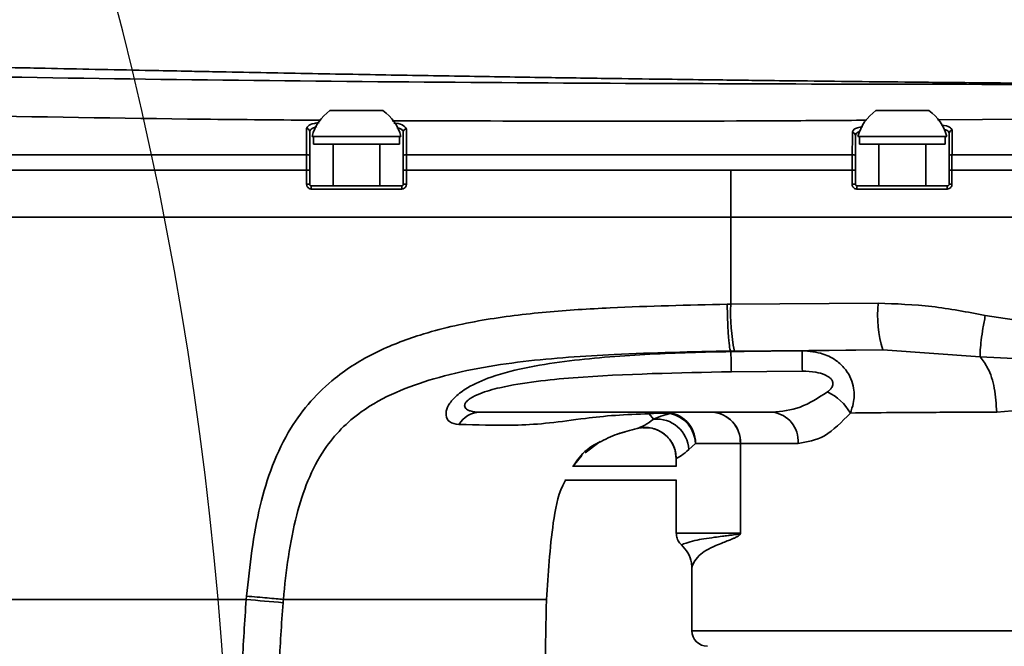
# Model space of a CAD drawing. Header units: millimetres. Extents: x -2031 to 1277, y -458 to 5880.
# Tile 58 of 62: x -264 to -201, y 5156 to 5196. Entities that reach past the tile are written whole.
import ezdxf

# ---------------------------------------------------------------- set-up
doc = ezdxf.new("R2010")
doc.units = ezdxf.units.MM
doc.header["$LTSCALE"] = 5
doc.header["$PDSIZE"] = -1
doc.layers.add('重要标记', color=1, linetype='Continuous', lineweight=25)
doc.dimstyles.new('ISO-25', dxfattribs={"dimtxt": 18, "dimasz": 12, "dimexe": 7, "dimexo": 0.625, "dimtad": 1, "dimtoh": 1, "dimtxsty": 'Standard', "dimcen": 2.5, "dimclrd": 1, "dimclre": 1, "dimclrt": 4, "dimadec": 0, "dimazin": 0, "dimtfac": 1, "dimtmove": 0, "dimatfit": 3, "dimfxl": 1, "dimarcsym": 0})

# ---------------------------------------------------------------- blocks, each defined once
blk = doc.blocks.new('*D51')
at = {"layer": 'Defpoints', "color": 0, "linetype": 'ByBlock', "transparency": 16777216}
for p in [(-572.376, 5350.575), (-1052.282, 5239.675), (-672.898, 5138.959), (-481.093, 5138.959), (-61.63, 5138.959)]:
    blk.add_point(p, dxfattribs=at)
at = {"layer": '重要标记', "color": 1, "linetype": 'ByBlock', "lineweight": -2, "transparency": 16777216}
blk.add_arc((-481.093, 5138.959), 230.465, 2.98365, 167.01635, dxfattribs=at)
at = {"layer": '重要标记', "color": 1, "linetype": 'ByBlock', "transparency": 16777216}
for points in [[(-703.706, 5190.339), (-707.626, 5191.136), (-708.057, 5178.978)], [(-248.942, 5151.007), (-252.94, 5150.902), (-250.629, 5138.959)]]:
    blk.add_solid(points, dxfattribs=at)
at = {"layer": '重要标记', "color": 4, "linetype": 'ByBlock', "transparency": 16777216, "insert": (-410.154, 5368.329), "char_height": 18, "attachment_point": 5, "rotation": 342.81433}
blk.add_mtext('170°', dxfattribs=at)

msp = doc.modelspace()

# ---------------------------------------------------------------- linework, layer by layer
at = {"linetype": 'Continuous', "lineweight": 35}
for p, q in [((-241.793, 5190.284), (-244.327, 5190.284)), ((-240.929, 5190.284), (-241.793, 5190.284)), ((-206.793, 5190.284), (-209.327, 5190.284)), ((-205.929, 5190.284), (-206.793, 5190.284)), ((-205.375, 5189.697), (-188.628, 5189.811)), ((-241.228, 5188.634), (-245.478, 5188.634)), ((-245.378, 5188.634), (-245.378, 5188.134)), ((-239.778, 5188.634), (-241.228, 5188.634)), ((-239.878, 5188.134), (-239.878, 5188.634)), ((-206.228, 5188.634), (-210.478, 5188.634)), ((-210.378, 5188.634), (-210.378, 5188.134)), ((-204.778, 5188.634), (-206.228, 5188.634)), ((-204.878, 5188.134), (-204.878, 5188.634)), ((-245.378, 5188.134), (-243.678, 5188.134)), ((-244.128, 5188.134), (-244.128, 5185.459)), ((-243.678, 5188.134), (-239.878, 5188.134)), ((-241.128, 5185.459), (-241.128, 5188.134)), ((-210.378, 5188.134), (-208.678, 5188.134)), ((-209.128, 5188.134), (-209.128, 5185.459)), ((-208.678, 5188.134), (-204.878, 5188.134)), ((-206.128, 5185.459), (-206.128, 5188.134)), ((-245.824, 5187.459), (-245.826, 5187.459)), ((-245.824, 5186.459), (-245.824, 5187.459)), ((-245.628, 5187.37), (-245.628, 5186.459)), ((-239.628, 5186.459), (-239.628, 5187.37)), ((-239.428, 5187.459), (-239.428, 5186.459)), ((-210.846, 5187.459), (-210.841, 5187.459)), ((-210.846, 5186.459), (-210.846, 5187.459)), ((-210.628, 5187.37), (-210.628, 5186.46)), ((-204.628, 5186.459), (-204.628, 5187.37)), ((-204.444, 5187.459), (-204.451, 5187.458)), ((-204.451, 5187.458), (-204.451, 5186.459)), ((-245.824, 5185.559), (-245.824, 5186.459)), ((-245.628, 5186.459), (-245.628, 5185.559)), ((-239.628, 5185.559), (-239.628, 5186.459)), ((-239.428, 5186.459), (-239.428, 5185.559)), ((-218.628, 5183.459), (-218.628, 5186.459)), ((-218.628, 5186.459), (-210.846, 5186.459)), ((-210.846, 5185.559), (-210.846, 5186.459)), ((-210.628, 5186.459), (-210.628, 5185.559)), ((-204.628, 5185.559), (-204.628, 5186.459)), ((-204.451, 5186.459), (-204.451, 5185.559)), ((-245.824, 5185.559), (-245.628, 5185.559)), ((-245.628, 5185.559), (-245.616, 5185.559)), ((-245.528, 5185.459), (-239.728, 5185.459)), ((-239.645, 5185.559), (-239.628, 5185.559)), ((-239.428, 5185.559), (-239.628, 5185.559)), ((-210.846, 5185.559), (-210.628, 5185.559)), ((-210.628, 5185.559), (-210.624, 5185.559)), ((-210.528, 5185.459), (-204.728, 5185.459)), ((-204.635, 5185.559), (-204.628, 5185.559)), ((-204.628, 5185.559), (-204.451, 5185.559)), ((-218.628, 5177.878), (-218.628, 5183.459)), ((-218.628, 5177.878), (-209.185, 5177.945)), ((-202.313, 5177.155), (-198.037, 5176.495)), ((-218.628, 5174.842), (-218.628, 5174.875)), ((-208.891, 5174.946), (-218.397, 5174.878)), ((-214.061, 5174.901), (-208.891, 5174.946)), ((-202.638, 5174.499), (-208.891, 5174.946)), ((-198.155, 5174.283), (-202.638, 5174.499)), ((-214.043, 5173.587), (-218.593, 5173.548)), ((-215.964, 5170.959), (-234.713, 5170.959)), ((-223.583, 5170.51), (-223.856, 5170.861)), ((-197.326, 5171.333), (-201.582, 5170.958)), ((-225.906, 5169.552), (-225.395, 5169.697)), ((-224.641, 5169.906), (-224.568, 5169.926)), ((-227.962, 5168.351), (-226.995, 5169.075)), ((-220.892, 5168.959), (-221.322, 5168.568)), ((-218.006, 5168.959), (-218.017, 5168.959)), ((-218.017, 5163.209), (-218.017, 5168.959)), ((-218.006, 5168.959), (-218.006, 5163.209)), ((-214.318, 5168.959), (-218.006, 5168.959)), ((-228.744, 5167.509), (-228.184, 5168.186)), ((-222.128, 5167.983), (-222.128, 5167.981)), ((-222.128, 5167.983), (-222.128, 5167.983)), ((-222.128, 5167.981), (-222.128, 5167.983)), ((-222.128, 5167.509), (-222.128, 5167.981)), ((-222.116, 5167.509), (-228.772, 5167.509)), ((-229.267, 5166.609), (-222.116, 5166.609)), ((-222.128, 5163.209), (-222.128, 5166.609)), ((-218.017, 5163.209), (-218.006, 5163.209)), ((-221.795, 5162.463), (-221.795, 5162.463)), ((-221.128, 5160.973), (-221.128, 5156.959)), ((-221.128, 5160.973), (-221.128, 5160.973)), ((-221.127, 5160.972), (-221.128, 5160.973)), ((-249.701, 5158.959), (-249.682, 5159.175)), ((-221.128, 5156.959), (-146.822, 5156.959))]:
    msp.add_line(p, q, dxfattribs=at)
for centre, radius, start, end in [((-242.628, 5187.872), 2.95, 125.1663, 165.03898), ((-242.628, 5187.872), 2.95, 14.96102, 54.8337), ((-207.628, 5187.872), 2.95, 125.1663, 165.03898), ((-207.628, 5187.872), 2.95, 14.96102, 54.8337), ((-245.826, 5188.932), 0.198, 0.72267, 90.3102), ((-239.431, 5188.9), 0.198, 89.1597, 179.28244), ((-210.826, 5188.681), 0.197, 0.89466, 92.03637), ((-204.431, 5188.828), 0.198, 90.68295, 179.38821), ((-248.161, 5185.309), 2.637, 358.91408, 3.26088), ((-271.192, 5185.309), 31.464, 359.90895, 0.27315), ((-209.982, 5185.308), 0.567, 164.61665, 185.01738), ((-204.284, 5185.308), 0.469, 161.26451, 186.04494), ((-206.463, 5177.306), 12.179, 177.30745, 191.49758), ((-201.063, 5177.227), 8.153, 174.9421, 196.24727), ((-298.395, 5173.066), 84.354, 0.35428, 1.24702), ((-213.813, 5169.275), 3.285, 29.7253, 65.14315), ((-234.671, 5169.326), 1.633, 91.49755, 148.68531), ((-223.512, 5170.307), 0.652, 90.68995, 121.83841), ((-222.864, 5168.987), 1.972, 359.17906, 89.15483), ((-222.84, 5170.187), 0.772, 63.09727, 89.62561), ((-222.961, 5168.857), 2.072, 2.80313, 76.85456), ((-219.928, 5169.036), 1.924, 357.68219, 87.47749), ((-219.934, 5169.041), 1.919, 357.52894, 87.29481), ((-216.16, 5169.12), 1.849, 354.99715, 83.91822), ((-223.38, 5168.459), 2.061, 3.03001, 95.65745), ((-309.105, 4469.487), 692.026, 84.879137, 85.075597), ((-220.128, 5156.959), 1, 180, 270)]:
    msp.add_arc(centre, radius, start, end, dxfattribs=at)
for points, knots in [([(-315.628, 5194.158), (-314.446, 5194.135), (-312.026, 5194.09), (-308.46, 5194.016), (-304.831, 5193.939), (-301.288, 5193.86), (-298.128, 5193.788), (-295.352, 5193.724), (-292.955, 5193.669), (-290.404, 5193.61), (-287.842, 5193.552), (-284.707, 5193.48), (-281.16, 5193.4), (-277.369, 5193.314), (-273.594, 5193.23), (-270.092, 5193.154), (-266.99, 5193.086), (-264.579, 5193.035), (-261.086, 5192.961), (-256.774, 5192.872), (-253.099, 5192.801), (-251.565, 5192.771)], [0, 0, 0, 0, 0.055388, 0.113288, 0.167014, 0.225288, 0.279211, 0.315001, 0.355296, 0.391454, 0.434466, 0.475281, 0.538242, 0.600601, 0.652799, 0.714996, 0.764615, 0.798067, 0.827892, 0.928163, 1, 1, 1, 1]), ([(-315.628, 5193.503), (-294.482, 5193.005), (-252.155, 5192.008), (-209.816, 5191.97), (-188.628, 5191.951)], [0, 0, 0, 0, 0.499579, 1, 1, 1, 1]), ([(-186.669, 5191.96), (-187.788, 5191.965), (-189.875, 5191.973), (-192.658, 5191.99), (-194.747, 5192.003), (-196.703, 5192.017), (-199.254, 5192.035), (-202.872, 5192.066), (-206.818, 5192.104), (-210.6, 5192.144), (-213.894, 5192.182), (-216.592, 5192.214), (-218.736, 5192.24), (-220.859, 5192.267), (-223.65, 5192.303), (-227.164, 5192.352), (-231.486, 5192.417), (-236.441, 5192.496), (-241.918, 5192.59), (-247.676, 5192.695), (-251.588, 5192.771), (-253.544, 5192.809)], [0, 0, 0, 0, 0.050761, 0.09462, 0.124846, 0.145601, 0.186773, 0.247279, 0.309502, 0.363625, 0.414666, 0.454452, 0.48245, 0.515911, 0.557844, 0.609991, 0.672371, 0.747383, 0.826571, 0.913257, 1, 1, 1, 1]), ([(-316.274, 5191.042), (-305.64, 5190.805), (-284.372, 5190.332), (-260.59, 5189.792), (-247.44, 5189.683), (-244.927, 5189.662)], [0, 0, 0, 0, 0.447151, 0.894348, 1, 1, 1, 1]), ([(-245.827, 5189.129), (-245.807, 5189.184), (-245.76, 5189.315), (-245.479, 5189.446), (-245.12, 5189.5), (-245.014, 5189.516)], [0, 0, 0, 0, 0.3382, 0.803969, 1, 1, 1, 1]), ([(-245.166, 5189.262), (-245.317, 5189.21), (-245.581, 5189.119), (-245.614, 5188.99), (-245.628, 5188.934)], [0, 0, 0, 0, 0.570282, 1, 1, 1, 1]), ([(-240.333, 5189.637), (-231.926, 5189.611), (-221.789, 5189.579), (-211.653, 5189.654), (-209.925, 5189.666)], [0, 0, 0, 0, 0.829433, 1, 1, 1, 1]), ([(-240.235, 5189.494), (-240.204, 5189.49), (-239.893, 5189.449), (-239.548, 5189.325), (-239.468, 5189.173), (-239.428, 5189.098)], [0, 0, 0, 0, 0.053385, 0.52614, 1, 1, 1, 1]), ([(-239.628, 5188.903), (-239.648, 5188.981), (-239.677, 5189.096), (-239.946, 5189.172), (-240.031, 5189.196)], [0, 0, 0, 0, 0.6831653, 1, 1, 1, 1]), ([(-210.833, 5188.878), (-210.827, 5188.91), (-210.807, 5189.026), (-210.635, 5189.167), (-210.286, 5189.241), (-210.162, 5189.268)], [0, 0, 0, 0, 0.189997, 0.710814, 1, 1, 1, 1]), ([(-205.145, 5189.363), (-205.142, 5189.362), (-204.867, 5189.333), (-204.554, 5189.232), (-204.473, 5189.095), (-204.433, 5189.026)], [0, 0, 0, 0, 0.005176, 0.501881, 1, 1, 1, 1]), ([(-245.826, 5187.459), (-245.826, 5187.459), (-245.826, 5187.845), (-245.827, 5188.173), (-245.827, 5188.611), (-245.827, 5188.881), (-245.827, 5189.061), (-245.827, 5189.129)], [0, 0, 0, 0, 0.000014, 0.378281, 0.462092, 0.797849, 1, 1, 1, 1]), ([(-245.628, 5188.934), (-245.628, 5188.737), (-245.628, 5188.428), (-245.628, 5187.65), (-245.628, 5187.37)], [0, 0, 0, 0, 0.640168, 1, 1, 1, 1]), ([(-239.628, 5187.37), (-239.628, 5187.64), (-239.628, 5188.407), (-239.628, 5188.708), (-239.628, 5188.903)], [0, 0, 0, 0, 0.35291, 1, 1, 1, 1]), ([(-239.428, 5189.098), (-239.428, 5188.881), (-239.428, 5188.609), (-239.428, 5187.979), (-239.428, 5187.672), (-239.428, 5187.459), (-239.428, 5187.459)], [0, 0, 0, 0, 0.627068, 0.7882, 0.999986, 1, 1, 1, 1]), ([(-210.841, 5187.459), (-210.84, 5187.573), (-210.838, 5187.856), (-210.835, 5188.414), (-210.834, 5188.681), (-210.833, 5188.878)], [0, 0, 0, 0, 0.1500052, 0.3695905, 1, 1, 1, 1]), ([(-210.333, 5188.981), (-210.451, 5188.917), (-210.612, 5188.829), (-210.625, 5188.715), (-210.628, 5188.684)], [0, 0, 0, 0, 0.727951, 1, 1, 1, 1]), ([(-210.628, 5188.684), (-210.628, 5188.558), (-210.628, 5188.304), (-210.628, 5187.857), (-210.628, 5187.458), (-210.628, 5187.37)], [0, 0, 0, 0, 0.432641, 0.875102, 1, 1, 1, 1]), ([(-204.628, 5188.83), (-204.643, 5188.903), (-204.662, 5188.997), (-204.89, 5189.054), (-204.942, 5189.067)], [0, 0, 0, 0, 0.7724271, 1, 1, 1, 1]), ([(-204.628, 5187.37), (-204.628, 5187.632), (-204.628, 5188.375), (-204.628, 5188.651), (-204.628, 5188.83)], [0, 0, 0, 0, 0.353051, 1, 1, 1, 1]), ([(-204.433, 5189.026), (-204.434, 5188.826), (-204.435, 5188.575), (-204.44, 5187.967), (-204.442, 5187.668), (-204.444, 5187.459), (-204.444, 5187.459)], [0, 0, 0, 0, 0.6264471, 0.785324, 0.9999855, 1, 1, 1, 1]), ([(-245.826, 5187.459), (-246.079, 5187.459), (-251.143, 5187.459), (-260.76, 5187.459), (-274.369, 5187.459), (-283.15, 5187.459), (-287.404, 5187.459)], [0, 0, 0, 0, 0.0182127, 0.3641718, 0.6919291, 1, 1, 1, 1]), ([(-245.628, 5187.37), (-245.628, 5187.37), (-245.628, 5187.378), (-245.634, 5187.396), (-245.659, 5187.421), (-245.704, 5187.441), (-245.76, 5187.455), (-245.803, 5187.458), (-245.824, 5187.459)], [0, 0, 0, 0, 0.010595, 0.178424, 0.396535, 0.601459, 0.800624, 1, 1, 1, 1]), ([(-239.428, 5187.459), (-239.45, 5187.458), (-239.492, 5187.456), (-239.55, 5187.442), (-239.595, 5187.422), (-239.622, 5187.397), (-239.628, 5187.379), (-239.628, 5187.37), (-239.628, 5187.37)], [0, 0, 0, 0, 0.196478, 0.392764, 0.594403, 0.808821, 0.989539, 1, 1, 1, 1]), ([(-210.846, 5187.459), (-213.832, 5187.459), (-220.022, 5187.459), (-229.555, 5187.459), (-236.099, 5187.459), (-239.428, 5187.459)], [0, 0, 0, 0, 0.3139927, 0.6510132, 1, 1, 1, 1]), ([(-210.841, 5187.459), (-210.82, 5187.458), (-210.777, 5187.458), (-210.718, 5187.446), (-210.67, 5187.427), (-210.637, 5187.401), (-210.629, 5187.381), (-210.628, 5187.37), (-210.628, 5187.37)], [0, 0, 0, 0, 0.18811, 0.376077, 0.568224, 0.771915, 0.989937, 1, 1, 1, 1]), ([(-204.628, 5187.37), (-204.628, 5187.37), (-204.628, 5187.375), (-204.625, 5187.39), (-204.608, 5187.413), (-204.568, 5187.436), (-204.514, 5187.453), (-204.472, 5187.456), (-204.451, 5187.458)], [0, 0, 0, 0, 0.011219, 0.115437, 0.351618, 0.572785, 0.786248, 1, 1, 1, 1]), ([(-186.752, 5187.459), (-187.811, 5187.459), (-190.203, 5187.459), (-194.197, 5187.459), (-199.033, 5187.459), (-202.549, 5187.459), (-204.444, 5187.459)], [0, 0, 0, 0, 0.179308, 0.405078, 0.679345, 1, 1, 1, 1]), ([(-287.404, 5186.459), (-283.074, 5186.459), (-274.132, 5186.459), (-260.269, 5186.459), (-250.725, 5186.459), (-245.824, 5186.459)], [0, 0, 0, 0, 0.313556, 0.647507, 1, 1, 1, 1]), ([(-239.428, 5186.459), (-235.891, 5186.459), (-228.952, 5186.459), (-222.024, 5186.459), (-218.628, 5186.459)], [0, 0, 0, 0, 0.509847, 1, 1, 1, 1]), ([(-204.628, 5186.459), (-204.626, 5186.46), (-204.621, 5186.462), (-204.581, 5186.462), (-204.522, 5186.462), (-204.475, 5186.46), (-204.451, 5186.459)], [0, 0, 0, 0, 0.250141, 0.500096, 0.750003, 1, 1, 1, 1]), ([(-204.451, 5186.459), (-202.334, 5186.459), (-198.45, 5186.459), (-193.184, 5186.459), (-190.027, 5186.459), (-188.629, 5186.459)], [0, 0, 0, 0, 0.400511, 0.734553, 1, 1, 1, 1]), ([(-245.525, 5185.259), (-245.558, 5185.262), (-245.626, 5185.269), (-245.716, 5185.32), (-245.783, 5185.396), (-245.819, 5185.481), (-245.823, 5185.537), (-245.824, 5185.559)], [0, 0, 0, 0, 0.214683, 0.429393, 0.644128, 0.858864, 1, 1, 1, 1]), ([(-245.628, 5185.559), (-245.628, 5185.551), (-245.627, 5185.533), (-245.615, 5185.505), (-245.592, 5185.479), (-245.562, 5185.462), (-245.54, 5185.46), (-245.528, 5185.459)], [0, 0, 0, 0, 0.140991, 0.3555685, 0.5702819, 0.7851123, 1, 1, 1, 1]), ([(-239.428, 5185.559), (-239.432, 5185.525), (-239.438, 5185.457), (-239.49, 5185.368), (-239.566, 5185.3), (-239.65, 5185.264), (-239.706, 5185.26), (-239.728, 5185.259)], [0, 0, 0, 0, 0.214755, 0.429482, 0.644169, 0.858816, 1, 1, 1, 1]), ([(-239.728, 5185.459), (-239.721, 5185.459), (-239.702, 5185.46), (-239.674, 5185.472), (-239.649, 5185.495), (-239.632, 5185.525), (-239.63, 5185.547), (-239.628, 5185.559)], [0, 0, 0, 0, 0.141226, 0.35592, 0.570614, 0.785307, 1, 1, 1, 1]), ([(-210.547, 5185.259), (-210.58, 5185.262), (-210.648, 5185.269), (-210.738, 5185.321), (-210.806, 5185.397), (-210.841, 5185.482), (-210.845, 5185.537), (-210.846, 5185.559)], [0, 0, 0, 0, 0.2157269, 0.4314993, 0.6469059, 0.8615173, 1, 1, 1, 1]), ([(-210.628, 5185.559), (-210.628, 5185.551), (-210.627, 5185.533), (-210.615, 5185.505), (-210.592, 5185.479), (-210.562, 5185.462), (-210.54, 5185.46), (-210.528, 5185.459)], [0, 0, 0, 0, 0.1362848, 0.3483985, 0.5633723, 0.7809742, 1, 1, 1, 1]), ([(-204.451, 5185.559), (-204.454, 5185.525), (-204.461, 5185.458), (-204.512, 5185.368), (-204.587, 5185.301), (-204.672, 5185.264), (-204.728, 5185.26), (-204.751, 5185.259)], [0, 0, 0, 0, 0.213083, 0.426113, 0.639703, 0.854528, 1, 1, 1, 1]), ([(-204.728, 5185.459), (-204.721, 5185.459), (-204.702, 5185.46), (-204.674, 5185.472), (-204.649, 5185.495), (-204.632, 5185.525), (-204.63, 5185.547), (-204.628, 5185.559)], [0, 0, 0, 0, 0.14882, 0.367276, 0.581481, 0.791803, 1, 1, 1, 1]), ([(-239.728, 5185.259), (-239.861, 5185.259), (-240.528, 5185.259), (-242.46, 5185.259), (-244.259, 5185.259), (-245.525, 5185.259)], [0, 0, 0, 0, 0.069003, 0.345014, 1, 1, 1, 1]), ([(-204.751, 5185.259), (-204.883, 5185.259), (-205.546, 5185.259), (-207.476, 5185.259), (-209.277, 5185.259), (-210.547, 5185.259)], [0, 0, 0, 0, 0.068661, 0.343306, 1, 1, 1, 1]), ([(-316.172, 5183.459), (-313.132, 5183.459), (-307.253, 5183.459), (-298.626, 5183.459), (-290.242, 5183.459), (-281.791, 5183.459), (-273.067, 5183.459), (-263.397, 5183.459), (-252.765, 5183.459), (-241.306, 5183.459), (-229.883, 5183.459), (-222.33, 5183.459), (-218.628, 5183.459)], [0, 0, 0, 0, 0.0934561, 0.1807901, 0.2660928, 0.3524294, 0.4417939, 0.5351093, 0.6499449, 0.7681784, 0.8863718, 1, 1, 1, 1]), ([(-218.628, 5183.459), (-223.376, 5183.459), (-233.028, 5183.459), (-247.523, 5183.459), (-261.81, 5183.459), (-273.111, 5183.459), (-281.479, 5183.459), (-287.214, 5183.459), (-292.84, 5183.459), (-298.462, 5183.459), (-304.138, 5183.459), (-310.057, 5183.459), (-314.096, 5183.459), (-316.172, 5183.459)], [0, 0, 0, 0, 0.1456996, 0.2961711, 0.4441167, 0.5840159, 0.6438496, 0.7022016, 0.7610725, 0.8176457, 0.8758336, 0.936178, 1, 1, 1, 1]), ([(-218.628, 5183.459), (-216.21, 5183.459), (-211.58, 5183.459), (-205.01, 5183.459), (-198.935, 5183.459), (-193.564, 5183.459), (-190.136, 5183.459), (-188.629, 5183.459)], [0, 0, 0, 0, 0.240808, 0.460962, 0.655828, 0.848634, 1, 1, 1, 1]), ([(-188.629, 5183.459), (-189.669, 5183.459), (-192.15, 5183.459), (-196.17, 5183.459), (-201.114, 5183.459), (-206.611, 5183.459), (-212.586, 5183.459), (-216.605, 5183.459), (-218.628, 5183.459)], [0, 0, 0, 0, 0.104388, 0.249054, 0.40381, 0.599882, 0.798583, 1, 1, 1, 1]), ([(-249.682, 5159.175), (-249.468, 5161.122), (-249.157, 5163.961), (-248.071, 5167.554), (-246.986, 5169.825), (-245.596, 5171.699), (-243.815, 5173.399), (-241.443, 5174.855), (-238.248, 5176.085), (-234.565, 5176.92), (-230.479, 5177.408), (-225.237, 5177.734), (-221.362, 5177.82), (-218.859, 5177.875)], [0, 0, 0, 0, 0.14116, 0.205865, 0.270395, 0.322034, 0.373667, 0.447456, 0.521499, 0.620283, 0.719515, 0.818745, 1, 1, 1, 1]), ([(-218.859, 5177.875), (-218.859, 5177.875), (-218.782, 5177.876), (-218.705, 5177.877), (-218.628, 5177.878)], [0, 0, 0, 0, 0.001169, 1, 1, 1, 1]), ([(-209.185, 5177.945), (-208.035, 5177.902), (-205.722, 5177.813), (-203.454, 5177.375), (-202.313, 5177.155)], [0, 0, 0, 0, 0.497004, 1, 1, 1, 1]), ([(-202.313, 5177.155), (-202.365, 5176.878), (-202.47, 5176.326), (-202.578, 5175.566), (-202.643, 5174.916), (-202.639, 5174.638), (-202.638, 5174.499)], [0, 0, 0, 0, 0.25, 0.499999, 0.75, 1, 1, 1, 1]), ([(-218.628, 5174.875), (-218.628, 5174.875), (-221.118, 5174.84), (-225.564, 5174.714), (-231.949, 5174.307), (-236.666, 5173.486), (-240.118, 5172.294), (-242.615, 5170.943), (-244.587, 5168.961), (-245.801, 5166.582), (-246.812, 5163.373), (-247.149, 5160.782), (-247.318, 5158.959), (-247.318, 5158.959)], [0, 0, 0, 0, 0.000002, 0.197945, 0.353132, 0.507659, 0.575943, 0.643981, 0.733544, 0.793977, 0.854648, 0.999998, 1, 1, 1, 1]), ([(-236.065, 5170.175), (-236.285, 5170.209), (-236.691, 5170.273), (-236.886, 5170.631), (-236.891, 5171.006), (-236.759, 5171.409), (-236.289, 5171.986), (-235.385, 5172.644), (-233.779, 5173.341), (-231.545, 5173.896), (-228.126, 5174.382), (-223.812, 5174.721), (-220.357, 5174.811), (-218.628, 5174.842), (-218.628, 5174.842)], [0, 0, 0, 0, 0.058983, 0.109256, 0.122495, 0.162148, 0.204302, 0.253261, 0.329672, 0.441537, 0.553975, 0.776882, 0.999997, 1, 1, 1, 1]), ([(-218.628, 5174.842), (-218.628, 5174.842), (-217.106, 5174.869), (-215.583, 5174.885), (-214.061, 5174.901)], [0, 0, 0, 0, 0.000013, 1, 1, 1, 1]), ([(-218.397, 5174.878), (-218.474, 5174.877), (-218.551, 5174.876), (-218.628, 5174.875), (-218.628, 5174.875)], [0, 0, 0, 0, 0.999725, 1, 1, 1, 1]), ([(-214.061, 5174.901), (-213.599, 5174.863), (-212.781, 5174.795), (-211.836, 5174.284), (-211.249, 5173.71), (-210.902, 5173.115), (-210.699, 5172.388), (-210.715, 5171.622), (-210.891, 5171.107), (-210.961, 5170.903)], [0, 0, 0, 0, 0.2207804, 0.391518, 0.5181553, 0.6274321, 0.7330233, 0.8941207, 1, 1, 1, 1]), ([(-201.582, 5170.958), (-201.613, 5171.479), (-201.673, 5172.522), (-202.089, 5173.777), (-202.471, 5174.28), (-202.638, 5174.499)], [0, 0, 0, 0, 0.360762, 0.721524, 1, 1, 1, 1]), ([(-218.593, 5173.548), (-221.979, 5173.484), (-226.16, 5173.406), (-231.11, 5172.955), (-233.127, 5172.631), (-234.561, 5172.24), (-235.281, 5171.899), (-235.547, 5171.679), (-235.668, 5171.519), (-235.703, 5171.409), (-235.679, 5171.248), (-235.559, 5171.127), (-235.24, 5170.988), (-234.938, 5170.971), (-234.713, 5170.959)], [0, 0, 0, 0, 0.503981, 0.622369, 0.740433, 0.809296, 0.846925, 0.868487, 0.875399, 0.894555, 0.901546, 0.931537, 0.949164, 1, 1, 1, 1]), ([(-212.432, 5172.255), (-212.356, 5172.321), (-212.226, 5172.433), (-212.109, 5172.619), (-212.069, 5172.784), (-212.088, 5172.906), (-212.146, 5173.031), (-212.216, 5173.113), (-212.372, 5173.243), (-212.669, 5173.4), (-213.262, 5173.559), (-213.752, 5173.577), (-214.043, 5173.587)], [0, 0, 0, 0, 0.1109641, 0.1899266, 0.247723, 0.3038689, 0.3257289, 0.3973679, 0.4123359, 0.5309861, 0.7215357, 1, 1, 1, 1]), ([(-215.964, 5170.959), (-215.368, 5171.016), (-214.174, 5171.131), (-213.013, 5171.88), (-212.432, 5172.255)], [0, 0, 0, 0, 0.499316, 1, 1, 1, 1]), ([(-223.856, 5170.861), (-224.599, 5170.833), (-226.087, 5170.779), (-228.252, 5170.535), (-230.298, 5170.24), (-232.752, 5170.083), (-234.644, 5170.144), (-235.908, 5170.172), (-236.065, 5170.175)], [0, 0, 0, 0, 0.1305796, 0.2613484, 0.4474562, 0.6340692, 0.9545286, 1, 1, 1, 1]), ([(-222.49, 5170.875), (-222.576, 5170.881), (-222.772, 5170.895), (-223.113, 5170.902), (-223.49, 5170.892), (-223.738, 5170.871), (-223.856, 5170.861)], [0, 0, 0, 0, 0.195672, 0.44998, 0.739106, 1, 1, 1, 1]), ([(-223.583, 5170.51), (-223.375, 5170.599), (-223.014, 5170.753), (-222.646, 5170.839), (-222.49, 5170.875)], [0, 0, 0, 0, 0.576713, 1, 1, 1, 1]), ([(-210.961, 5170.903), (-211.51, 5170.341), (-212.598, 5169.227), (-213.748, 5169.048), (-214.318, 5168.959)], [0, 0, 0, 0, 0.505296, 1, 1, 1, 1]), ([(-201.582, 5170.958), (-202.895, 5170.956), (-205.255, 5170.952), (-208.372, 5170.936), (-210.095, 5170.914), (-210.961, 5170.903)], [0, 0, 0, 0, 0.384015, 0.690579, 1, 1, 1, 1]), ([(-224.569, 5169.932), (-224.562, 5169.935), (-224.494, 5169.967), (-224.153, 5170.095), (-223.774, 5170.371), (-223.583, 5170.51)], [0, 0, 0, 0, 0.052935, 0.523088, 1, 1, 1, 1]), ([(-227.082, 5169.017), (-226.689, 5169.215), (-225.91, 5169.607), (-225.062, 5169.807), (-224.641, 5169.906)], [0, 0, 0, 0, 0.503897, 1, 1, 1, 1]), ([(-224.57, 5169.931), (-224.57, 5169.931), (-224.57, 5169.93), (-224.57, 5169.93), (-224.569, 5169.931), (-224.569, 5169.932)], [0, 0, 0, 0, 0.000202, 0.483066, 1, 1, 1, 1]), ([(-224.569, 5169.932), (-224.57, 5169.931), (-224.57, 5169.93), (-224.57, 5169.931), (-224.57, 5169.931)], [0, 0, 0, 0, 0.9997976, 1, 1, 1, 1]), ([(-224.569, 5169.932), (-224.557, 5169.935), (-224.488, 5169.95), (-224.197, 5169.996), (-223.682, 5169.97), (-223.048, 5169.71), (-222.54, 5169.255), (-222.195, 5168.657), (-222.151, 5168.208), (-222.128, 5167.983)], [0, 0, 0, 0, 0.010586, 0.059171, 0.247421, 0.4356, 0.623735, 0.811868, 1, 1, 1, 1]), ([(-224.277, 5169.963), (-224.079, 5169.966), (-223.656, 5169.972), (-223.048, 5169.706), (-222.541, 5169.256), (-222.195, 5168.657), (-222.151, 5168.208), (-222.128, 5167.983)], [0, 0, 0, 0, 0.1794693, 0.3846397, 0.5897617, 0.7948809, 1, 1, 1, 1]), ([(-228.704, 5167.509), (-228.596, 5167.685), (-228.233, 5168.277), (-227.623, 5168.777), (-227.129, 5168.996), (-227.082, 5169.017)], [0, 0, 0, 0, 0.277928, 0.931118, 1, 1, 1, 1]), ([(-218.017, 5168.959), (-218.527, 5168.959), (-219.549, 5168.959), (-220.396, 5168.959), (-220.806, 5168.959), (-220.892, 5168.959)], [0, 0, 0, 0, 0.43999, 0.882392, 1, 1, 1, 1]), ([(-221.322, 5168.568), (-221.482, 5168.427), (-221.804, 5168.144), (-222.09, 5168.013), (-222.128, 5167.983), (-222.128, 5167.983)], [0, 0, 0, 0, 0.497478, 0.999987, 1, 1, 1, 1]), ([(-230.446, 5158.959), (-230.342, 5160.596), (-230.188, 5163.05), (-229.722, 5165.65), (-229.291, 5166.496), (-229.233, 5166.609)], [0, 0, 0, 0, 0.6344829, 0.9513576, 1, 1, 1, 1]), ([(-222.128, 5163.209), (-222.128, 5163.209), (-222.11, 5163.209), (-221.726, 5163.209), (-220.806, 5163.209), (-219.451, 5163.209), (-218.452, 5163.209), (-218.017, 5163.209)], [0, 0, 0, 0, 0.000004, 0.073558, 0.500173, 0.782466, 1, 1, 1, 1]), ([(-221.795, 5162.463), (-221.834, 5162.502), (-221.953, 5162.62), (-222.095, 5162.872), (-222.117, 5163.096), (-222.128, 5163.209)], [0, 0, 0, 0, 0.198413, 0.599206, 1, 1, 1, 1]), ([(-221.795, 5162.463), (-221.711, 5162.496), (-221.542, 5162.562), (-220.779, 5162.784), (-220.048, 5162.895), (-219.235, 5163), (-218.853, 5163.047), (-218.582, 5163.082), (-218.396, 5163.108), (-218.268, 5163.128), (-218.182, 5163.144), (-218.124, 5163.157), (-218.085, 5163.168), (-218.059, 5163.177), (-218.04, 5163.185), (-218.028, 5163.192), (-218.021, 5163.199), (-218.018, 5163.203), (-218.017, 5163.205), (-218.017, 5163.207), (-218.017, 5163.208), (-218.017, 5163.209)], [0, 0, 0, 0, 0.184501, 0.369576, 0.694574, 0.796279, 0.864398, 0.909904, 0.940277, 0.960547, 0.974077, 0.983109, 0.989138, 0.993162, 0.995841, 0.998424, 0.999273, 0.999526, 0.999793, 0.999916, 1, 1, 1, 1]), ([(-218.006, 5163.209), (-218.006, 5163.206), (-218.006, 5163.197), (-218.009, 5163.183), (-218.016, 5163.16), (-218.028, 5163.138), (-218.047, 5163.113), (-218.072, 5163.087), (-218.11, 5163.055), (-218.166, 5163.016), (-218.25, 5162.968), (-218.374, 5162.907), (-218.554, 5162.828), (-218.813, 5162.724), (-219.178, 5162.581), (-219.931, 5162.272), (-220.609, 5161.914), (-221.043, 5161.289), (-221.099, 5161.078), (-221.127, 5160.972)], [0, 0, 0, 0, 0.000585, 0.001654, 0.002927, 0.006063, 0.009023, 0.013298, 0.019552, 0.028778, 0.042461, 0.062828, 0.09321, 0.138584, 0.206336, 0.307293, 0.627122, 0.81303, 1, 1, 1, 1]), ([(-221.795, 5162.463), (-221.642, 5162.297), (-221.336, 5161.964), (-221.161, 5161.43), (-221.128, 5161.096), (-221.127, 5160.985), (-221.127, 5160.972)], [0, 0, 0, 0, 0.400622, 0.801241, 0.975291, 1, 1, 1, 1]), ([(-316.172, 5158.959), (-312.113, 5158.959), (-303.993, 5158.959), (-291.863, 5158.959), (-279.733, 5158.959), (-265.692, 5158.959), (-255.661, 5158.959), (-249.701, 5158.959)], [0, 0, 0, 0, 0.182978, 0.365985, 0.54902, 0.732034, 1, 1, 1, 1]), ([(-250.125, 5138.986), (-250.125, 5139.287), (-250.125, 5142.556), (-250.117, 5147.803), (-250.024, 5154.164), (-249.796, 5157.548), (-249.701, 5158.959)], [0, 0, 0, 0, 0.0452819, 0.4907955, 0.7878228, 1, 1, 1, 1]), ([(-249.682, 5159.175), (-249.45, 5159.154), (-248.985, 5159.112), (-248.335, 5159.053), (-247.754, 5158.999), (-247.463, 5158.972), (-247.318, 5158.959)], [0, 0, 0, 0, 0.2500016, 0.5000032, 0.7500049, 1, 1, 1, 1]), ([(-247.318, 5158.959), (-247.318, 5158.959), (-247.325, 5158.889), (-247.331, 5158.82), (-247.337, 5158.751)], [0, 0, 0, 0, 0.000293, 1, 1, 1, 1]), ([(-230.446, 5158.959), (-230.433, 5158.959), (-230.41, 5158.959), (-230.779, 5158.959), (-232.003, 5158.959), (-234.021, 5158.959), (-236.732, 5158.959), (-239.999, 5158.959), (-243.604, 5158.959), (-246.082, 5158.959), (-247.318, 5158.959)], [0, 0, 0, 0, 0.099831, 0.184825, 0.273659, 0.382347, 0.510328, 0.662938, 0.831873, 1, 1, 1, 1]), ([(-230.628, 5138.959), (-230.641, 5142.693), (-230.663, 5149.36), (-230.512, 5156.026), (-230.446, 5158.959)], [0, 0, 0, 0, 0.560014, 1, 1, 1, 1]), ([(-247.337, 5158.751), (-247.432, 5157.378), (-247.664, 5154.054), (-247.763, 5147.452), (-247.765, 5142.227), (-247.766, 5138.959)], [0, 0, 0, 0, 0.2084561, 0.504736, 1, 1, 1, 1])]:
    msp.add_open_spline(points, degree=3, knots=knots, dxfattribs=at)
for points in [[(-245.824, 5186.459), (-245.799, 5186.459), (-245.747, 5186.459), (-245.682, 5186.459), (-245.637, 5186.459), (-245.631, 5186.459), (-245.628, 5186.459)], [(-239.428, 5186.459), (-239.454, 5186.459), (-239.507, 5186.459), (-239.573, 5186.459), (-239.619, 5186.459), (-239.625, 5186.459), (-239.628, 5186.459)], [(-210.846, 5186.459), (-210.832, 5186.459), (-210.805, 5186.459), (-210.764, 5186.459), (-210.726, 5186.459), (-210.692, 5186.459), (-210.665, 5186.459), (-210.644, 5186.459), (-210.631, 5186.459), (-210.629, 5186.459), (-210.628, 5186.459)], [(-218.859, 5177.875), (-218.85, 5177.484), (-218.834, 5176.701), (-218.776, 5175.713), (-218.704, 5175.018), (-218.654, 5174.923), (-218.629, 5174.875)], [(-218.593, 5173.548), (-218.597, 5173.729), (-218.605, 5174.092), (-218.615, 5174.504), (-218.623, 5174.785), (-218.627, 5174.823), (-218.628, 5174.842)], [(-224.57, 5169.931), (-224.422, 5169.954), (-224.126, 5170.001), (-223.677, 5169.944), (-223.251, 5169.796), (-222.869, 5169.556), (-222.55, 5169.236), (-222.312, 5168.854), (-222.158, 5168.428), (-222.138, 5168.13), (-222.128, 5167.98)]]:
    msp.add_open_spline(points, degree=3, dxfattribs=at)

# ---------------------------------------------------------------- dimensions: what is measured, and where the dimension line sits
at = {"layer": '重要标记', "color": 1, "linetype": 'ByBlock'}
dim = msp.add_angular_dim_2l(base=(-572.376, 5350.575), line1=((-61.63, 5138.959), (-672.898, 5138.959)), line2=((-481.093, 5138.959), (-1052.282, 5239.675)), dimstyle='ISO-25', dxfattribs=at)
dim.commit()
dim.dimension.update_dxf_attribs({"geometry": '*D51', "text_midpoint": (-412.998, 5359.134), "dimtype": 162})

doc.saveas('drawing.dxf')
